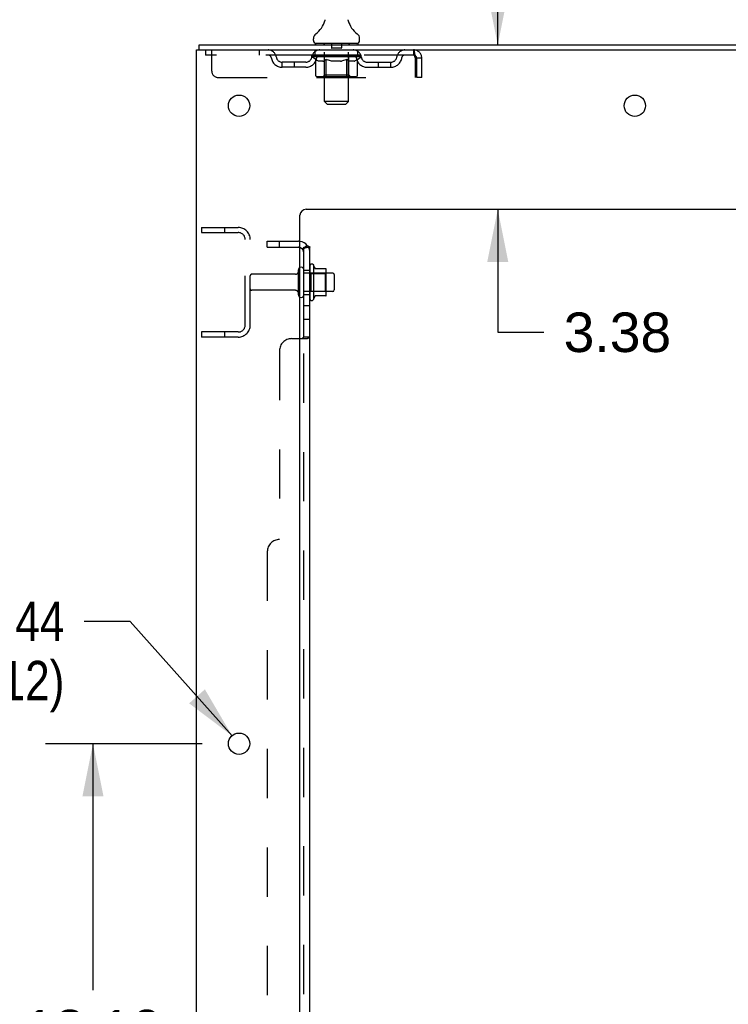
# Model space of a CAD drawing. Header units: inches. Extents: x 0 to 184, y 0 to 119.
# Tile 4 of 114: x 15 to 29, y 59 to 79. Entities that reach past the tile are written whole.
import ezdxf

# ---------------------------------------------------------------- set-up
doc = ezdxf.new("R2010")
doc.units = ezdxf.units.IN
doc.header["$LTSCALE"] = 10.121375
doc.header["$MEASUREMENT"] = 0
doc.linetypes.add('HIDDEN', pattern=[0.2, 0.1, -0.1])
doc.layers.get('0').update_dxf_attribs({"linetype": 'CONTINUOUS'})
for name, color, linetype in [('DEFAULT_2', 8, 'HIDDEN'), ('DIMENSIONS', 7, 'CONTINUOUS'), ('SUBPANEL', 7, 'CONTINUOUS')]:
    doc.layers.add(name, color=color, linetype=linetype)
doc.styles.get("Standard").update_dxf_attribs({"font": 'arial.ttf'})
doc.styles.add('TEXTSTYLE_1', font='gdt', dxfattribs={"width": 0.8})
doc.dimstyles.new('DIMSTYLE_1', dxfattribs={"dimtxt": 0.811875, "dimasz": 1.0825, "dimexe": 0.09, "dimexo": 0.07, "dimgap": 0.0375, "dimtad": 0, "dimtih": 1, "dimtoh": 1, "dimzin": 4, "dimdsep": 46, "dimtxsty": 'Standard', "dimblk": '_FILLED', "dimblk1": '_FILLED', "dimblk2": '_FILLED', "dimcen": 0.09, "dimadec": 3, "dimazin": 1, "dimtfac": 1, "dimtdec": 3, "dimtofl": 0, "dimtmove": 0, "dimatfit": 3, "dimldrblk": '_FILLED', "dimfxl": 0, "dimtolj": 1, "dimtzin": 4, "dimarcsym": 0})
doc.dimstyles.new('DIMSTYLE_2', dxfattribs={"dimtxt": 0.811875, "dimasz": 1.0825, "dimexe": 0.09, "dimexo": 0.07, "dimgap": 0.09, "dimtad": 0, "dimtih": 1, "dimtoh": 1, "dimzin": 4, "dimdsep": 46, "dimtxsty": 'Standard', "dimblk": '_FILLED', "dimblk1": '_FILLED', "dimblk2": '_FILLED', "dimcen": 0.09, "dimadec": 3, "dimazin": 1, "dimtfac": 1, "dimtdec": 3, "dimtofl": 0, "dimtmove": 0, "dimatfit": 1, "dimldrblk": '_FILLED', "dimfxl": 0, "dimtolj": 1, "dimtzin": 4, "dimarcsym": 0})

# ---------------------------------------------------------------- blocks, each defined once
blk = doc.blocks.new('_FILLED')
at = {"color": 0, "linetype": 'ByBlock'}
blk.add_solid([(0, 0), (-1, 0.2), (-1, -0.2)], dxfattribs=at)
blk = doc.blocks.new('*D16')
at = {"layer": 'DIMENSIONS', "color": 2, "linetype": 'Continuous'}
for p, q in [((18.426, 64.296), (15.21, 64.296)), ((16.184, 64.296), (16.184, 59.236)), ((16.184, 51.196), (16.184, 56.394)), ((18.426, 51.196), (15.21, 51.196))]:
    blk.add_line(p, q, dxfattribs=at)
at = {"layer": 'DIMENSIONS', "color": 2, "linetype": 'Continuous', "xscale": 1.0825, "yscale": 1.0825, "zscale": 1.0825}
for p, rotation in [((16.184, 64.296), 90), ((16.184, 51.196), 270)]:
    blk.add_blockref('_FILLED', p, dxfattribs=dict(at, rotation=rotation))
at = {"layer": 'DIMENSIONS', "color": 2, "linetype": 'Continuous', "insert": (16.184, 58.83), "char_height": 0.8119, "width": 2.83704, "attachment_point": 2, "line_spacing_factor": 0.9}
blk.add_mtext('13.10\\Ptyp.', dxfattribs=at)
blk = doc.blocks.new('*D17')
at = {"layer": 'DIMENSIONS', "color": 2, "linetype": 'Continuous'}
for p, q in [((16.95, 66.808), (16.003, 66.808)), ((19.039, 64.459), (16.95, 66.808))]:
    blk.add_line(p, q, dxfattribs=at)
at = {"layer": 'DIMENSIONS', "color": 2, "linetype": 'Continuous', "xscale": 1.0825, "yscale": 1.0825, "zscale": 1.0825, "rotation": 311.6388575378}
blk.add_blockref('_FILLED', (19.039, 64.459), dxfattribs=at)
at = {"layer": 'DIMENSIONS', "color": 2, "linetype": 'Continuous', "insert": (15.597, 67.214), "char_height": 0.81188, "width": 2.65796, "attachment_point": 3, "line_spacing_factor": 0.9, "style": 'TEXTSTYLE_1'}
blk.add_mtext('{\\fgdt;n}\\fArial;.44\\P(x12)', dxfattribs=at)
blk = doc.blocks.new('*D18')
at = {"layer": 'DIMENSIONS', "color": 2, "linetype": 'Continuous'}
for p, q in [((24.495, 78.646), (24.495, 80.811)), ((24.495, 75.271), (24.495, 72.744)), ((24.495, 72.744), (25.442, 72.744))]:
    blk.add_line(p, q, dxfattribs=at)
at = {"layer": 'DIMENSIONS', "color": 2, "linetype": 'Continuous', "xscale": 1.0825, "yscale": 1.0825, "zscale": 1.0825}
for p, rotation in [((24.495, 78.646), 270), ((24.495, 75.271), 90)]:
    blk.add_blockref('_FILLED', p, dxfattribs=dict(at, rotation=rotation))
at = {"layer": 'DIMENSIONS', "color": 2, "linetype": 'Continuous', "insert": (25.848, 73.15), "char_height": 0.8119, "width": 2.20625, "attachment_point": 1, "line_spacing_factor": 0.9}
blk.add_mtext('3.38', dxfattribs=at)

msp = doc.modelspace()

# ---------------------------------------------------------------- linework, layer by layer
at = {"color": 7, "linetype": 'Continuous'}
for p, q in [((20.937, 79.124), (20.937, 79.123)), ((20.942, 79.144), (20.941, 79.143)), ((20.941, 79.143), (20.941, 79.142)), ((20.941, 79.142), (20.941, 79.141)), ((20.941, 79.141), (20.941, 79.14)), ((20.941, 79.139), (20.941, 79.138)), ((20.942, 79.149), (20.942, 79.147)), ((20.942, 79.147), (20.942, 79.146)), ((20.942, 79.146), (20.942, 79.145)), ((20.942, 79.145), (20.942, 79.144)), ((21.426, 79.162), (21.426, 79.163)), ((21.428, 79.139), (21.427, 79.14)), ((21.428, 79.137), (21.428, 79.137)), ((21.431, 79.123), (21.431, 79.124)), ((21.431, 79.124), (21.431, 79.124)), ((20.709, 78.736), (20.709, 78.773)), ((20.747, 78.676), (20.747, 78.646)), ((21.622, 78.676), (20.747, 78.676)), ((21.622, 78.676), (21.622, 78.646)), ((21.659, 78.736), (21.659, 78.773)), ((18.361, 78.542), (18.361, 78.646)), ((20.708, 74.126), (20.708, 73.415)), ((20.964, 74.048), (20.736, 74.048)), ((20.974, 73.515), (20.974, 74.026)), ((21.108, 73.958), (20.974, 73.958)), ((21.138, 73.928), (21.138, 73.613)), ((20.964, 73.493), (20.736, 73.493)), ((21.108, 73.583), (20.974, 73.583))]:
    msp.add_line(p, q, dxfattribs=at)
at = {"color": 3, "linetype": 'Continuous'}
for p, q in [((18.309, 10.75), (18.309, 78.542)), ((18.309, 78.542), (36.115, 78.542)), ((18.361, 78.646), (36.12, 78.646)), ((20.559, 75.271), (32.434, 75.271)), ((20.434, 12.771), (20.434, 75.146))]:
    msp.add_line(p, q, dxfattribs=at)
at = {"color": 7, "linetype": 'Continuous'}
for points in [[(20.941, 79.138), (20.94, 79.137), (20.94, 79.137)], [(20.941, 79.14), (20.941, 79.14), (20.941, 79.139)], [(20.943, 79.158), (20.943, 79.157), (20.943, 79.157), (20.943, 79.156), (20.943, 79.155), (20.943, 79.155), (20.943, 79.154), (20.943, 79.154), (20.942, 79.153), (20.942, 79.152), (20.942, 79.152), (20.942, 79.151), (20.942, 79.151), (20.942, 79.15), (20.942, 79.15), (20.942, 79.149), (20.942, 79.149)], [(20.943, 79.163), (20.943, 79.163), (20.943, 79.162), (20.943, 79.161), (20.943, 79.161), (20.943, 79.16), (20.943, 79.159), (20.943, 79.159), (20.943, 79.158)], [(21.427, 79.14), (21.427, 79.141), (21.427, 79.141), (21.427, 79.142), (21.427, 79.142), (21.427, 79.143), (21.427, 79.143), (21.427, 79.144), (21.427, 79.145), (21.427, 79.145), (21.427, 79.146), (21.426, 79.146), (21.426, 79.147), (21.426, 79.147), (21.426, 79.148), (21.426, 79.149), (21.426, 79.149), (21.426, 79.15), (21.426, 79.151), (21.426, 79.151), (21.426, 79.152), (21.426, 79.152), (21.426, 79.153), (21.426, 79.154), (21.426, 79.154), (21.426, 79.155), (21.426, 79.156), (21.426, 79.157), (21.426, 79.157), (21.426, 79.158), (21.426, 79.159), (21.426, 79.159), (21.426, 79.16), (21.426, 79.161), (21.426, 79.162), (21.426, 79.162)], [(21.428, 79.137), (21.428, 79.138), (21.428, 79.139)]]:
    msp.add_lwpolyline(points, dxfattribs=at)
at = {"color": 3, "linetype": 'Continuous'}
for centre in [(19.184, 77.396), (27.309, 77.396), (19.184, 64.296)]:
    msp.add_circle(centre, 0.219, dxfattribs=at)
at = {"color": 7, "linetype": 'Continuous'}
for centre, radius, start, end in [((20.46, 79.274), 0.5, 306.7414, 344.6791), ((21.908, 79.274), 0.5, 195.3209, 233.2586), ((20.834, 78.773), 0.125, 126.7414, 180), ((21.534, 78.773), 0.125, 0, 53.2586), ((20.769, 78.736), 0.06, 180, 270), ((21.599, 78.736), 0.06, 270, 360), ((20.458, 74.028), 0.055, 360, 115.9094), ((20.677, 74.105), 0.0384, 34.4497, 180), ((20.108, 73.771), 0.698, 23.9679, 30.6631), ((20.755, 74.058), 0.01, 203.9679, 270), ((20.964, 74.038), 0.01, 5.1938, 90), ((20.833, 74.026), 0.141, 0, 5.2081), ((21.108, 73.928), 0.03, 360, 90), ((21.108, 73.613), 0.03, 270, 0), ((20.458, 73.513), 0.055, 244.0906, 0), ((20.677, 73.436), 0.0384, 180, 325.5503), ((20.108, 73.771), 0.698, 329.3369, 336.0321), ((20.755, 73.483), 0.01, 90, 156.0321), ((20.964, 73.503), 0.01, 270, 354.8062), ((20.833, 73.515), 0.141, 354.7919, 360)]:
    msp.add_arc(centre, radius, start, end, dxfattribs=at)
at = {"color": 3, "linetype": 'Continuous'}
msp.add_arc((20.559, 75.146), 0.125, 90, 180, dxfattribs=at)
at = {"layer": 'DEFAULT_2', "color": 8, "linetype": 'HIDDEN'}
for p, q in [((20.937, 79.123), (20.937, 79.123)), ((20.937, 79.123), (20.937, 79.123)), ((20.937, 79.123), (20.937, 79.123)), ((20.942, 79.144), (20.941, 79.143)), ((20.941, 79.143), (20.941, 79.142)), ((20.941, 79.142), (20.941, 79.141)), ((20.941, 79.141), (20.941, 79.14)), ((20.941, 79.14), (20.941, 79.14)), ((20.941, 79.139), (20.941, 79.139)), ((20.942, 79.153), (20.942, 79.153)), ((20.942, 79.149), (20.942, 79.149)), ((20.942, 79.148), (20.942, 79.147)), ((20.942, 79.147), (20.942, 79.146)), ((20.942, 79.146), (20.942, 79.145)), ((20.942, 79.145), (20.942, 79.144)), ((20.943, 79.163), (20.943, 79.162)), ((20.943, 79.159), (20.943, 79.159)), ((20.943, 79.158), (20.943, 79.158)), ((20.943, 79.157), (20.943, 79.157)), ((20.943, 79.157), (20.943, 79.157)), ((20.943, 79.156), (20.943, 79.156)), ((20.943, 79.155), (20.943, 79.155)), ((20.943, 79.155), (20.943, 79.155)), ((20.943, 79.154), (20.943, 79.154)), ((20.943, 79.154), (20.943, 79.154)), ((21.426, 79.163), (21.426, 79.163)), ((21.426, 79.162), (21.426, 79.162)), ((21.426, 79.159), (21.426, 79.159)), ((21.426, 79.157), (21.426, 79.157)), ((21.426, 79.157), (21.426, 79.157)), ((21.426, 79.154), (21.426, 79.155)), ((21.426, 79.147), (21.426, 79.147)), ((21.427, 79.14), (21.427, 79.141)), ((21.427, 79.139), (21.427, 79.14)), ((20.927, 78.676), (20.927, 78.646)), ((21.079, 78.666), (21.079, 78.586)), ((21.289, 78.666), (21.289, 78.586)), ((21.442, 78.676), (21.442, 78.646)), ((18.497, 78.542), (18.497, 78.438)), ((18.622, 78.104), (18.622, 78.542)), ((19.597, 78.542), (19.597, 78.438)), ((20.747, 78.438), (20.747, 78.542)), ((20.935, 77.486), (20.935, 78.646)), ((21.279, 78.576), (21.089, 78.576)), ((21.433, 77.486), (21.433, 78.646)), ((21.622, 78.438), (21.622, 78.542)), ((22.767, 78.542), (22.767, 78.438)), ((22.767, 78.438), (18.497, 78.438)), ((20.07, 78.187), (20.07, 78.291)), ((20.553, 78.291), (20.07, 78.291)), ((20.32, 78.187), (20.32, 78.291)), ((20.678, 78.4), (20.678, 78.438)), ((20.757, 78.345), (20.678, 78.4)), ((21.69, 78.4), (20.678, 78.4)), ((20.686, 78.432), (20.686, 78.438)), ((20.693, 78.43), (20.693, 78.432)), ((20.693, 78.43), (21.676, 78.43)), ((20.7, 78.43), (20.7, 78.432)), ((20.7, 78.43), (20.7, 78.432)), ((20.708, 78.432), (20.708, 78.438)), ((20.721, 78.43), (20.721, 78.432)), ((20.723, 78.43), (20.723, 78.432)), ((20.746, 78.432), (20.746, 78.438)), ((20.757, 78.43), (20.757, 78.432)), ((20.757, 78.021), (20.757, 78.345)), ((20.757, 78.345), (20.769, 78.337)), ((20.759, 78.43), (20.759, 78.432)), ((20.923, 78.432), (20.762, 78.432)), ((20.78, 78.33), (20.768, 78.337)), ((20.79, 78.324), (20.779, 78.331)), ((20.801, 78.319), (20.79, 78.325)), ((20.796, 78.432), (20.796, 78.438)), ((20.797, 78.43), (20.797, 78.432)), ((20.798, 78.43), (20.798, 78.432)), ((20.8, 78.43), (20.8, 78.432)), ((20.812, 78.315), (20.801, 78.319)), ((20.806, 78.43), (20.806, 78.432)), ((20.806, 78.43), (20.806, 78.432)), ((20.809, 78.43), (20.809, 78.432)), ((20.812, 78.43), (20.812, 78.433)), ((20.823, 78.311), (20.812, 78.315)), ((20.815, 78.43), (20.815, 78.432)), ((20.906, 78.311), (20.823, 78.311)), ((20.826, 78.43), (20.826, 78.432)), ((20.841, 78.43), (20.841, 78.434)), ((20.841, 78.43), (20.841, 78.432)), ((20.858, 78.43), (20.858, 78.432)), ((20.858, 78.43), (20.858, 78.432)), ((20.859, 78.432), (20.859, 78.438)), ((20.867, 78.43), (20.867, 78.432)), ((20.87, 78.43), (20.87, 78.432)), ((20.877, 78.43), (20.877, 78.432)), ((20.886, 78.43), (20.886, 78.435)), ((20.899, 78.43), (20.899, 78.432)), ((20.901, 78.43), (20.901, 78.432)), ((20.906, 78.311), (20.916, 78.315)), ((20.927, 78.319), (20.916, 78.315)), ((20.923, 78.43), (20.923, 78.432)), ((20.976, 78.432), (20.927, 78.432)), ((20.938, 78.325), (20.927, 78.319)), ((20.931, 78.432), (20.931, 78.438)), ((20.934, 78.023), (20.934, 78.398)), ((20.936, 78.43), (20.936, 78.432)), ((20.949, 78.331), (20.938, 78.325)), ((20.94, 78.43), (20.94, 78.432)), ((20.945, 78.43), (20.945, 78.436)), ((20.948, 78.43), (20.948, 78.432)), ((20.96, 78.337), (20.949, 78.331)), ((20.957, 78.43), (20.957, 78.432)), ((20.971, 78.345), (20.96, 78.337)), ((20.971, 78.021), (20.971, 78.345)), ((20.971, 78.345), (20.994, 78.337)), ((20.976, 78.43), (20.976, 78.432)), ((21.036, 78.432), (20.989, 78.432)), ((21.017, 78.33), (20.994, 78.337)), ((21.005, 78.43), (21.005, 78.432)), ((21.011, 78.432), (21.011, 78.438)), ((21.014, 78.43), (21.014, 78.432)), ((21.016, 78.43), (21.016, 78.437)), ((21.039, 78.324), (21.017, 78.331)), ((21.018, 78.43), (21.018, 78.432)), ((21.024, 78.43), (21.024, 78.432)), ((21.036, 78.43), (21.036, 78.432)), ((21.061, 78.319), (21.039, 78.324)), ((21.101, 78.432), (21.057, 78.432)), ((21.083, 78.315), (21.061, 78.319)), ((21.068, 78.43), (21.068, 78.432)), ((21.105, 78.311), (21.083, 78.315)), ((21.093, 78.432), (21.184, 78.438)), ((21.096, 78.432), (21.096, 78.438)), ((21.097, 78.438), (21.096, 78.438)), ((21.097, 78.432), (21.097, 78.438)), ((21.097, 78.43), (21.097, 78.432)), ((21.1, 78.43), (21.1, 78.433)), ((21.101, 78.43), (21.101, 78.432)), ((21.101, 78.43), (21.101, 78.432)), ((21.263, 78.311), (21.105, 78.311)), ((21.167, 78.432), (21.129, 78.432)), ((21.133, 78.43), (21.133, 78.432)), ((21.168, 78.43), (21.168, 78.432)), ((21.182, 78.432), (21.182, 78.432)), ((21.182, 78.43), (21.182, 78.432)), ((21.182, 78.43), (21.182, 78.432)), ((21.184, 78.432), (21.184, 78.438)), ((21.184, 78.438), (21.276, 78.432)), ((21.186, 78.43), (21.186, 78.432)), ((21.186, 78.43), (21.186, 78.432)), ((21.186, 78.432), (21.186, 78.432)), ((21.201, 78.43), (21.201, 78.432)), ((21.201, 78.432), (21.239, 78.432)), ((21.235, 78.43), (21.235, 78.432)), ((21.263, 78.311), (21.286, 78.315)), ((21.267, 78.43), (21.267, 78.432)), ((21.268, 78.43), (21.268, 78.432)), ((21.268, 78.432), (21.311, 78.432)), ((21.269, 78.43), (21.269, 78.433)), ((21.272, 78.432), (21.272, 78.438)), ((21.272, 78.432), (21.272, 78.438)), ((21.272, 78.438), (21.272, 78.438)), ((21.272, 78.43), (21.272, 78.432)), ((21.308, 78.319), (21.285, 78.315)), ((21.301, 78.43), (21.301, 78.432)), ((21.33, 78.325), (21.308, 78.319)), ((21.353, 78.331), (21.33, 78.325)), ((21.332, 78.43), (21.332, 78.432)), ((21.332, 78.432), (21.379, 78.432)), ((21.344, 78.43), (21.344, 78.432)), ((21.35, 78.43), (21.35, 78.432)), ((21.352, 78.43), (21.352, 78.437)), ((21.376, 78.338), (21.353, 78.331)), ((21.354, 78.43), (21.354, 78.432)), ((21.357, 78.432), (21.357, 78.438)), ((21.363, 78.43), (21.363, 78.432)), ((21.399, 78.346), (21.376, 78.338)), ((21.392, 78.43), (21.392, 78.432)), ((21.392, 78.432), (21.441, 78.432)), ((21.399, 78.021), (21.399, 78.346)), ((21.399, 78.346), (21.411, 78.338)), ((21.411, 78.43), (21.411, 78.432)), ((21.423, 78.331), (21.411, 78.338)), ((21.42, 78.43), (21.42, 78.432)), ((21.434, 78.324), (21.422, 78.331)), ((21.423, 78.43), (21.423, 78.436)), ((21.428, 78.43), (21.428, 78.432)), ((21.432, 78.43), (21.432, 78.432)), ((21.434, 78.023), (21.434, 78.398)), ((21.446, 78.319), (21.434, 78.325)), ((21.437, 78.432), (21.437, 78.438)), ((21.445, 78.43), (21.445, 78.432)), ((21.445, 78.432), (21.69, 78.432)), ((21.457, 78.315), (21.445, 78.319)), ((21.468, 78.311), (21.457, 78.315)), ((21.467, 78.43), (21.467, 78.432)), ((21.543, 78.311), (21.468, 78.311)), ((21.47, 78.43), (21.47, 78.432)), ((21.482, 78.43), (21.482, 78.435)), ((21.491, 78.43), (21.491, 78.432)), ((21.498, 78.43), (21.498, 78.432)), ((21.502, 78.43), (21.502, 78.432)), ((21.51, 78.432), (21.51, 78.438)), ((21.511, 78.43), (21.511, 78.432)), ((21.511, 78.43), (21.511, 78.432)), ((21.527, 78.43), (21.527, 78.434)), ((21.527, 78.43), (21.527, 78.432)), ((21.542, 78.43), (21.542, 78.432)), ((21.543, 78.311), (21.555, 78.315)), ((21.553, 78.43), (21.553, 78.432)), ((21.566, 78.319), (21.555, 78.315)), ((21.557, 78.43), (21.557, 78.433)), ((21.559, 78.43), (21.559, 78.432)), ((21.562, 78.43), (21.562, 78.432)), ((21.562, 78.43), (21.562, 78.432)), ((21.578, 78.325), (21.566, 78.319)), ((21.568, 78.43), (21.568, 78.432)), ((21.57, 78.43), (21.57, 78.432)), ((21.571, 78.43), (21.571, 78.432)), ((21.572, 78.432), (21.572, 78.438)), ((21.589, 78.331), (21.578, 78.325)), ((21.601, 78.338), (21.589, 78.331)), ((21.593, 78.435), (21.689, 78.436)), ((21.593, 78.432), (21.593, 78.435)), ((21.613, 78.346), (21.601, 78.338)), ((21.609, 78.43), (21.609, 78.432)), ((21.611, 78.43), (21.611, 78.432)), ((21.613, 78.346), (21.69, 78.4)), ((21.613, 78.021), (21.613, 78.346)), ((21.623, 78.432), (21.623, 78.438)), ((21.645, 78.43), (21.645, 78.432)), ((21.647, 78.43), (21.647, 78.432)), ((21.66, 78.432), (21.66, 78.438)), ((21.668, 78.43), (21.668, 78.432)), ((21.669, 78.43), (21.669, 78.432)), ((21.676, 78.43), (21.676, 78.432)), ((21.683, 78.432), (21.683, 78.438)), ((21.689, 78.432), (21.689, 78.436)), ((21.69, 78.4), (21.69, 78.432)), ((21.816, 78.291), (22.299, 78.291)), ((22.049, 78.187), (22.049, 78.291)), ((22.299, 78.187), (22.299, 78.291)), ((22.77, 78.437), (22.767, 78.438)), ((22.8, 78.375), (22.8, 77.979)), ((22.83, 77.979), (22.83, 78.375)), ((22.934, 78.375), (22.83, 78.375)), ((22.934, 77.979), (22.934, 78.375)), ((20.553, 78.187), (20.07, 78.187)), ((21.816, 78.187), (22.299, 78.187)), ((18.747, 77.979), (22.8, 77.979)), ((21.579, 77.991), (20.792, 77.991)), ((20.934, 78.023), (20.902, 77.991)), ((21.434, 78.023), (20.934, 78.023)), ((20.98, 77.995), (20.978, 77.997)), ((20.984, 77.992), (20.982, 77.993)), ((20.986, 77.992), (20.984, 77.992)), ((20.988, 77.991), (20.986, 77.992)), ((21.434, 78.023), (21.466, 77.991)), ((22.934, 77.979), (22.83, 77.979)), ((20.995, 77.426), (20.935, 77.486)), ((21.433, 77.486), (20.935, 77.486)), ((21.373, 77.426), (21.433, 77.486)), ((20.995, 77.426), (21.373, 77.426)), ((18.413, 74.896), (18.413, 74.792)), ((18.413, 74.896), (19.167, 74.896)), ((18.883, 74.896), (18.883, 74.792)), ((18.413, 74.792), (19.167, 74.792)), ((19.309, 72.892), (19.309, 74.649)), ((19.413, 72.892), (19.413, 74.649)), ((20.403, 73.513), (20.403, 74.028)), ((20.513, 73.513), (20.513, 74.028)), ((20.638, 74.105), (20.638, 73.436)), ((20.341, 73.936), (19.443, 73.936)), ((20.974, 73.958), (20.513, 73.958)), ((20.658, 73.954), (20.638, 73.974)), ((20.658, 73.954), (20.658, 73.587)), ((20.658, 73.954), (20.954, 73.954)), ((20.954, 73.954), (20.974, 73.974)), ((20.954, 73.954), (20.954, 73.587)), ((20.341, 73.606), (19.443, 73.606)), ((20.974, 73.583), (20.513, 73.583)), ((20.658, 73.587), (20.638, 73.567)), ((20.658, 73.587), (20.954, 73.587)), ((20.954, 73.587), (20.974, 73.567)), ((18.413, 72.75), (18.413, 72.646)), ((19.167, 72.75), (18.413, 72.75)), ((19.167, 72.646), (18.413, 72.646)), ((18.883, 72.75), (18.883, 72.646))]:
    msp.add_line(p, q, dxfattribs=at)
for points in [[(21.428, 79.138), (21.428, 79.138), (21.428, 79.139)], [(22.767, 78.542), (22.77, 78.541), (22.772, 78.537), (22.774, 78.532), (22.777, 78.525), (22.779, 78.516), (22.781, 78.505), (22.784, 78.493), (22.786, 78.479), (22.788, 78.463), (22.791, 78.447), (22.793, 78.43), (22.795, 78.412), (22.798, 78.393), (22.8, 78.375)], [(22.77, 78.437), (22.772, 78.436), (22.774, 78.434), (22.777, 78.431), (22.779, 78.428), (22.781, 78.424), (22.784, 78.419), (22.786, 78.414), (22.788, 78.408), (22.791, 78.402), (22.793, 78.395), (22.795, 78.389), (22.798, 78.382), (22.8, 78.375)], [(20.792, 77.991), (20.787, 77.992), (20.783, 77.992), (20.779, 77.993), (20.775, 77.995), (20.772, 77.997), (20.768, 77.999), (20.765, 78.002), (20.763, 78.005), (20.76, 78.009), (20.759, 78.013), (20.758, 78.017), (20.757, 78.021)], [(20.972, 78.013), (20.971, 78.017), (20.971, 78.021)], [(20.973, 78.009), (20.972, 78.013), (20.971, 78.017), (20.971, 78.021)], [(20.982, 77.993), (20.98, 77.995), (20.978, 77.997), (20.977, 77.999), (20.975, 78.002), (20.974, 78.005), (20.973, 78.009)], [(20.977, 77.999), (20.975, 78.002), (20.974, 78.005)], [(21.382, 77.991), (21.384, 77.992), (21.386, 77.992), (21.388, 77.993), (21.39, 77.995), (21.392, 77.997), (21.394, 77.999), (21.395, 78.002), (21.396, 78.005), (21.398, 78.009), (21.398, 78.013), (21.399, 78.017), (21.399, 78.021)], [(21.579, 77.991), (21.583, 77.992), (21.587, 77.992), (21.591, 77.993), (21.595, 77.995), (21.599, 77.997), (21.602, 77.999), (21.605, 78.002), (21.608, 78.005), (21.61, 78.009), (21.612, 78.013), (21.613, 78.017), (21.613, 78.021)]]:
    msp.add_lwpolyline(points, dxfattribs=at)
for centre, radius, start, end in [((20.905, 78.646), 0.03, 0, 90), ((21.069, 78.666), 0.01, 0, 90), ((21.299, 78.666), 0.01, 90, 180), ((21.463, 78.646), 0.03, 90, 180), ((19.78, 78.375), 0.167, 8.0716, 90), ((20.842, 78.375), 0.167, 90, 171.9284), ((21.089, 78.586), 0.01, 180, 270), ((21.279, 78.586), 0.01, 270, 360), ((21.527, 78.375), 0.167, 8.0716, 90), ((22.588, 78.375), 0.167, 90, 171.9284), ((22.767, 78.375), 0.167, 0, 90), ((19.781, 78.375), 0.0625, 7.9863, 90), ((20.07, 78.416), 0.229, 187.9863, 270), ((20.07, 78.416), 0.125, 188.0716, 270), ((20.553, 78.416), 0.125, 270, 351.9284), ((20.553, 78.416), 0.229, 270, 352.0137), ((20.841, 78.375), 0.0625, 90, 172.0137), ((20.902, 78.398), 0.0318, 0, 90), ((21.466, 78.398), 0.0318, 90, 180), ((21.527, 78.375), 0.0625, 7.9863, 90), ((21.816, 78.416), 0.229, 187.9863, 270), ((21.816, 78.416), 0.125, 188.0716, 270), ((22.299, 78.416), 0.125, 270, 351.9284), ((22.299, 78.416), 0.229, 270, 352.0137), ((22.587, 78.375), 0.0625, 90, 172.0137), ((22.767, 78.375), 0.063, 0, 90), ((18.747, 78.104), 0.125, 180, 270), ((19.167, 74.649), 0.246, 0, 90), ((19.167, 74.649), 0.142, 0, 90), ((20.458, 74.028), 0.055, 115.9094, 180), ((19.443, 73.906), 0.03, 90, 180), ((20.341, 73.998), 0.0625, 270, 360), ((19.443, 73.636), 0.03, 180, 270), ((20.341, 73.543), 0.0625, 0, 90), ((20.458, 73.513), 0.055, 180, 244.0906), ((19.167, 72.892), 0.246, 270, 360), ((19.167, 72.892), 0.142, 270, 360)]:
    msp.add_arc(centre, radius, start, end, dxfattribs=at)
for centre, major_axis, ratio, start_param, end_param in [((21.184, 78.438), (0.506, 0.005), 0.05963, 2.96643, 3.140963), ((20.662, 78.428), (0.158, 0), 0.060556, 0.430652, 1.470503), ((21.184, 78.438), (0.506, 0), 0.060556, -3.141593, -2.96706), ((20.662, 78.423), (0.158, 0.002), 0.05963, 1.376596, 1.469874), ((21.184, 78.438), (0.506, 0.011), 0.05688, 2.791345, 2.965878), ((20.643, 78.428), (0.158, 0.002), 0.05963, 0.25549, 1.295341), ((20.697, 78.428), (0.158, -0.002), 0.05963, 0.605815, 1.645666), ((21.184, 78.438), (0.506, -0.005), 0.05963, -2.96643, -2.791898), ((20.697, 78.423), (0.158, 0), 0.060556, 1.551758, 1.645036), ((20.643, 78.423), (0.158, 0.003), 0.05688, 1.20151, 1.294789), ((20.698, 78.425), (0.131, 0.001), 0.05963, 1.065228, 1.614276), ((20.683, 78.425), (0.131, 0.003), 0.05688, 0.890143, 1.43919), ((20.729, 78.425), (0.131, 0), 0.060556, 1.240391, 1.789438), ((21.184, 78.438), (0.506, 0.015), 0.052395, 2.616403, 2.790936), ((20.64, 78.428), (0.158, 0.003), 0.05688, 0.080405, 1.120256), ((20.747, 78.428), (0.158, -0.003), 0.05688, 0.7809, 1.820751), ((21.184, 78.438), (0.506, -0.011), 0.05688, -2.791345, -2.616812), ((20.747, 78.423), (0.158, -0.002), 0.05963, 1.72692, 1.820198), ((20.64, 78.423), (0.158, 0.005), 0.052395, 1.026568, 1.119847), ((20.682, 78.425), (0.131, 0.004), 0.052395, 0.715201, 1.264248), ((20.773, 78.425), (0.131, -0.001), 0.05963, 1.415553, 1.9646), ((21.184, 78.438), (0.506, 0.02), 0.046319, 2.441654, 2.616187), ((20.811, 78.428), (0.158, -0.005), 0.052395, 0.955842, 1.995693), ((21.184, 78.438), (0.506, -0.015), 0.052395, -2.616403, -2.44187), ((20.653, 78.428), (0.158, 0.005), 0.052395, -0.094537, 0.945314), ((20.811, 78.423), (0.158, -0.003), 0.05688, 1.902006, 1.995284), ((20.653, 78.423), (0.158, 0.006), 0.046319, 0.851819, 0.945098), ((20.697, 78.425), (0.131, 0.005), 0.046319, 0.540452, 1.089499), ((20.83, 78.425), (0.131, -0.003), 0.05688, 1.590638, 2.139686), ((21.184, 78.438), (0.506, 0.024), 0.038841, 2.267123, 2.441656), ((20.886, 78.428), (0.158, -0.006), 0.046319, 1.130591, 2.170442), ((20.683, 78.428), (0.158, 0.006), 0.046319, -0.269286, 0.770565), ((21.184, 78.438), (0.506, -0.02), 0.046319, -2.441654, -2.267121), ((20.886, 78.423), (0.158, -0.005), 0.052395, 2.076947, 2.170226), ((20.683, 78.423), (0.158, 0.007), 0.038841, 0.677289, 0.770567), ((20.726, 78.425), (0.131, 0.006), 0.038841, 0.365921, 0.914969), ((20.898, 78.425), (0.131, -0.004), 0.052395, 1.76558, 2.314627), ((21.184, 78.438), (0.506, 0.027), 0.030195, 2.09281, 2.267343), ((20.969, 78.428), (0.158, -0.007), 0.038841, 1.305122, 2.344973), ((20.728, 78.428), (0.158, 0.007), 0.038841, -0.443817, 0.596034), ((21.184, 78.438), (0.506, -0.024), 0.038841, -2.267123, -2.092591), ((20.969, 78.423), (0.158, -0.006), 0.046319, 2.251696, 2.344975), ((20.728, 78.423), (0.158, 0.008), 0.030195, 0.502975, 0.596254), ((20.77, 78.425), (0.131, 0.007), 0.030195, 0.191608, 0.740655), ((20.974, 78.425), (0.131, -0.005), 0.046319, 1.940329, 2.489376), ((20.787, 78.428), (0.158, 0.008), 0.030195, -0.61813, 0.421721), ((21.184, 78.438), (0.506, 0.029), 0.020645, 1.918687, 2.09322), ((21.06, 78.428), (0.158, -0.008), 0.030195, 1.479435, 2.519286), ((21.184, 78.438), (0.506, -0.027), 0.030195, -2.09281, -1.918277), ((21.06, 78.423), (0.158, -0.007), 0.038841, 2.426227, 2.519505), ((20.787, 78.423), (0.158, 0.009), 0.020645, 0.328852, 0.422131), ((20.826, 78.425), (0.131, 0.007), 0.020645, 0.017485, 0.566532), ((21.057, 78.425), (0.131, -0.006), 0.038841, 2.11486, 2.663907), ((20.858, 78.428), (0.158, 0.009), 0.020645, -0.792253, 0.247598), ((21.184, 78.438), (0.506, 0.03), 0.010478, 1.744704, 1.919237), ((21.154, 78.428), (0.158, -0.009), 0.020645, 1.653558, 2.693409), ((21.184, 78.438), (0.506, -0.029), 0.020645, -1.918687, -1.744154), ((21.154, 78.423), (0.158, -0.008), 0.030195, 2.60054, 2.693819), ((20.858, 78.423), (0.158, 0.009), 0.010478, 0.154869, 0.248148), ((20.893, 78.425), (0.131, 0.008), 0.010478, 6.126688, 6.675735), ((21.143, 78.425), (0.131, -0.007), 0.030195, 2.289173, 2.83822), ((20.938, 78.428), (0.158, 0.009), 0.010478, -0.966236, -0.000846), ((21.249, 78.428), (0.158, -0.009), 0.010478, 1.827541, 2.867392), ((21.184, 78.438), (0.506, -0.03), 0.010478, -1.744704, -1.570171), ((21.249, 78.423), (0.158, -0.009), 0.020645, 2.774664, 2.867942), ((21.231, 78.425), (0.131, -0.007), 0.020645, 2.463296, 3.012344), ((21.12, 78.428), (0.158, 0.009), 0.010478, 0.274201, 1.314052), ((21.051, 78.425), (0.131, 0.008), 0.010478, -0.000483, 0.504314), ((21.027, 78.423), (0.158, 0.009), 0.010478, 0.099668, 0.192946), ((21.184, 78.438), (0.506, 0.03), 0.010478, -1.571421, -1.396888), ((21.342, 78.423), (0.158, -0.009), 0.010478, 2.948646, 3.041925), ((21.318, 78.425), (0.131, -0.008), 0.010478, 2.637279, 3.142076), ((21.215, 78.428), (0.158, 0.009), 0.020645, 0.448184, 1.488034), ((21.137, 78.425), (0.131, 0.007), 0.020645, 0.129249, 0.678296), ((21.12, 78.423), (0.158, 0.009), 0.020645, 0.273651, 0.366929), ((21.43, 78.428), (0.158, -0.009), 0.010478, -3.140747, -2.175357), ((21.184, 78.438), (0.506, 0.029), 0.020645, -1.397439, -1.222906), ((21.184, 78.438), (0.506, -0.03), 0.010478, 1.222355, 1.396888), ((21.309, 78.428), (0.158, 0.008), 0.030195, 0.622307, 1.662158), ((21.225, 78.425), (0.131, 0.007), 0.030195, 0.303372, 0.852419), ((21.476, 78.425), (0.131, -0.008), 0.010478, 2.749043, 3.29809), ((21.511, 78.428), (0.158, -0.009), 0.020645, 2.893995, 3.933846), ((21.215, 78.423), (0.158, 0.008), 0.030195, 0.447774, 0.541052), ((21.511, 78.423), (0.158, -0.009), 0.010478, 2.893445, 2.986723), ((21.184, 78.438), (0.506, 0.027), 0.030195, -1.223315, -1.048783), ((21.184, 78.438), (0.506, -0.029), 0.020645, 1.048373, 1.222906), ((21.399, 78.428), (0.158, 0.007), 0.038841, 0.79662, 1.836471), ((21.312, 78.425), (0.131, 0.006), 0.038841, 0.477686, 1.026733), ((21.543, 78.425), (0.131, -0.007), 0.020645, 2.57506, 3.124108), ((21.582, 78.428), (0.158, -0.008), 0.030195, 2.719872, 3.759723), ((21.483, 78.428), (0.158, 0.006), 0.046319, 0.971151, 2.011002), ((21.309, 78.423), (0.158, 0.007), 0.038841, 0.622087, 0.715366), ((21.582, 78.423), (0.158, -0.009), 0.020645, 2.719462, 2.812741), ((21.184, 78.438), (0.506, 0.024), 0.038841, -1.049002, -0.874469), ((21.184, 78.438), (0.506, -0.027), 0.030195, 0.87425, 1.048783), ((21.394, 78.425), (0.131, 0.005), 0.046319, 0.652216, 1.201263), ((21.557, 78.428), (0.158, 0.005), 0.052395, 1.1459, 2.185751), ((21.599, 78.425), (0.131, -0.007), 0.030195, 2.400937, 2.949985), ((21.64, 78.428), (0.158, -0.007), 0.038841, 2.545558, 3.585409), ((21.471, 78.425), (0.131, 0.004), 0.052395, 0.826965, 1.376012), ((21.399, 78.423), (0.158, 0.006), 0.046319, 0.796618, 0.889896), ((21.64, 78.423), (0.158, -0.008), 0.030195, 2.545339, 2.638617), ((21.621, 78.428), (0.158, 0.003), 0.05688, 1.320842, 2.360692), ((21.184, 78.438), (0.506, 0.02), 0.046319, -0.874471, -0.699939), ((21.184, 78.438), (0.506, -0.024), 0.038841, 0.699936, 0.874469), ((21.685, 78.428), (0.158, -0.006), 0.046319, 2.371028, 3.410879), ((21.642, 78.425), (0.131, -0.006), 0.038841, 2.226624, 2.775671), ((21.671, 78.428), (0.158, 0.002), 0.05963, 1.495927, 2.535778), ((21.538, 78.425), (0.131, 0.003), 0.05688, 1.001907, 1.550954), ((21.715, 78.428), (0.158, -0.005), 0.052395, 2.196279, 3.23613), ((21.672, 78.425), (0.131, -0.005), 0.046319, 2.052093, 2.601141), ((21.483, 78.423), (0.158, 0.005), 0.052395, 0.971367, 1.064645), ((21.706, 78.428), (0.158, 0), 0.060556, 2.364024, 2.71094), ((21.685, 78.423), (0.158, -0.007), 0.038841, 2.371026, 2.464304), ((21.729, 78.428), (0.158, -0.003), 0.05688, 2.021337, 3.061188), ((21.184, 78.438), (0.506, 0.015), 0.052395, -0.699723, -0.52519), ((21.184, 78.438), (0.506, -0.02), 0.046319, 0.525406, 0.699939), ((21.726, 78.428), (0.158, -0.002), 0.05963, 1.846251, 2.886102), ((21.595, 78.425), (0.131, 0.001), 0.05963, 1.176993, 1.72604), ((21.686, 78.425), (0.131, -0.004), 0.052395, 1.877344, 2.426392), ((21.639, 78.425), (0.131, 0), 0.060556, 1.352155, 1.901202), ((21.686, 78.425), (0.131, -0.003), 0.05688, 1.702402, 2.25145), ((21.67, 78.425), (0.131, -0.001), 0.05963, 1.527317, 2.076364), ((21.557, 78.423), (0.158, 0.003), 0.05688, 1.146309, 1.239587), ((21.715, 78.423), (0.158, -0.006), 0.046319, 2.196495, 2.289773), ((21.184, 78.438), (0.506, 0.011), 0.05688, -0.524781, -0.350248), ((21.184, 78.438), (0.506, -0.015), 0.052395, 0.350657, 0.52519), ((21.621, 78.423), (0.158, 0.002), 0.05963, 1.321394, 1.414673), ((21.706, 78.423), (0.158, -0.002), 0.05963, 1.764997, 1.971333), ((21.729, 78.423), (0.158, -0.005), 0.052395, 2.021746, 2.115024), ((21.184, 78.438), (0.506, 0.005), 0.05963, -0.349695, -0.175162), ((21.184, 78.438), (0.506, -0.011), 0.05688, 0.175715, 0.350248), ((21.671, 78.423), (0.158, 0), 0.060556, 1.496556, 1.589835), ((21.726, 78.423), (0.158, -0.003), 0.05688, 1.846804, 1.940083), ((21.184, 78.438), (0.506, -0.005), 0.05963, 6.27665, 6.458348), ((21.184, 78.438), (0.506, 0), 0.060556, -0.174533, -0.058352)]:
    msp.add_ellipse(centre, major_axis=major_axis, ratio=ratio, start_param=start_param, end_param=end_param, dxfattribs=at)
at = {"layer": 'SUBPANEL', "color": 8, "linetype": 'HIDDEN'}
for p, q in [((19.763, 74.489), (19.763, 74.614)), ((19.763, 74.614), (20.401, 74.614)), ((20.013, 74.489), (20.013, 74.614)), ((19.763, 74.489), (20.401, 74.489)), ((20.537, 74.489), (20.488, 74.449)), ((20.513, 74.021), (20.638, 74.021)), ((20.513, 73.521), (20.638, 73.521)), ((20.513, 73.292), (20.638, 73.292)), ((20.513, 73.011), (20.638, 73.011)), ((20.263, 72.614), (20.434, 72.614)), ((20.487, 72.62), (20.487, 72.621)), ((20.513, 16.642), (20.513, 72.65)), ((20.584, 72.614), (20.586, 72.616)), ((20.013, 72.364), (20.013, 68.489)), ((19.763, 68.239), (19.763, 21.052))]:
    msp.add_line(p, q, dxfattribs=at)
at = {"layer": 'SUBPANEL', "color": 7, "linetype": 'Continuous'}
for p, q in [((20.513, 72.65), (20.513, 74.489)), ((20.513, 74.489), (20.638, 74.489)), ((20.584, 74.528), (20.537, 74.489)), ((20.513, 72.65), (20.638, 72.65))]:
    msp.add_line(p, q, dxfattribs=at)
at = {"layer": 'SUBPANEL', "color": 3, "linetype": 'Continuous'}
for p, q in [((20.638, 14.802), (20.638, 74.489)), ((20.434, 72.614), (20.584, 72.614))]:
    msp.add_line(p, q, dxfattribs=at)
at = {"layer": 'SUBPANEL', "color": 7, "linetype": 'Continuous'}
for points in [[(20.488, 74.449), (20.487, 74.449), (20.487, 74.45), (20.487, 74.451), (20.487, 74.452), (20.488, 74.453), (20.489, 74.454), (20.489, 74.455), (20.491, 74.457), (20.492, 74.458), (20.493, 74.46), (20.495, 74.462)], [(20.495, 74.462), (20.499, 74.466), (20.501, 74.468), (20.503, 74.47), (20.504, 74.472), (20.506, 74.475)], [(20.506, 74.475), (20.508, 74.477), (20.51, 74.479), (20.511, 74.482)], [(20.488, 72.614), (20.487, 72.616), (20.487, 72.618), (20.487, 72.62), (20.487, 72.621), (20.488, 72.623), (20.489, 72.624), (20.489, 72.626), (20.491, 72.627), (20.492, 72.629), (20.493, 72.63), (20.495, 72.631), (20.497, 72.633), (20.499, 72.634)], [(20.499, 72.634), (20.503, 72.637), (20.504, 72.638), (20.506, 72.64), (20.508, 72.641), (20.51, 72.642), (20.511, 72.644), (20.512, 72.645), (20.513, 72.647), (20.513, 72.648), (20.513, 72.65)]]:
    msp.add_lwpolyline(points, dxfattribs=at)
at = {"layer": 'SUBPANEL', "color": 8, "linetype": 'HIDDEN'}
for points in [[(20.509, 74.466), (20.509, 74.466), (20.509, 74.466), (20.509, 74.467), (20.51, 74.467), (20.51, 74.467), (20.51, 74.467), (20.511, 74.467), (20.511, 74.468), (20.512, 74.468), (20.512, 74.468), (20.513, 74.469), (20.514, 74.469), (20.514, 74.469), (20.515, 74.47), (20.515, 74.47), (20.516, 74.47), (20.517, 74.471), (20.517, 74.471), (20.518, 74.471), (20.519, 74.472), (20.519, 74.472), (20.52, 74.472), (20.521, 74.473), (20.521, 74.473), (20.522, 74.473), (20.523, 74.474), (20.524, 74.474), (20.524, 74.474), (20.525, 74.475), (20.526, 74.475), (20.527, 74.476), (20.527, 74.476), (20.528, 74.476), (20.529, 74.477), (20.53, 74.477), (20.531, 74.477), (20.532, 74.478), (20.532, 74.478), (20.533, 74.478), (20.534, 74.479), (20.535, 74.479), (20.536, 74.479), (20.537, 74.48), (20.538, 74.48), (20.539, 74.481), (20.54, 74.481), (20.541, 74.481), (20.542, 74.482), (20.543, 74.482), (20.544, 74.482), (20.545, 74.483), (20.546, 74.483), (20.547, 74.483), (20.548, 74.484), (20.549, 74.484), (20.551, 74.484), (20.552, 74.485), (20.553, 74.485), (20.554, 74.485), (20.555, 74.486), (20.556, 74.486), (20.557, 74.486), (20.558, 74.486), (20.559, 74.487), (20.56, 74.487), (20.561, 74.487), (20.562, 74.487), (20.563, 74.488), (20.563, 74.488), (20.564, 74.488), (20.565, 74.488), (20.566, 74.488), (20.567, 74.489), (20.568, 74.489), (20.569, 74.489), (20.57, 74.489), (20.57, 74.489), (20.571, 74.489), (20.572, 74.489), (20.572, 74.489), (20.572, 74.489), (20.573, 74.489)], [(20.513, 74.469), (20.512, 74.469), (20.512, 74.469), (20.512, 74.468), (20.511, 74.468), (20.511, 74.468), (20.51, 74.467), (20.51, 74.467), (20.51, 74.467), (20.509, 74.467), (20.509, 74.466), (20.509, 74.466), (20.509, 74.466)], [(20.511, 74.482), (20.512, 74.484), (20.513, 74.486), (20.513, 74.488), (20.513, 74.489)], [(20.573, 74.489), (20.573, 74.489), (20.573, 74.489), (20.573, 74.489), (20.573, 74.489), (20.573, 74.489), (20.572, 74.489), (20.572, 74.489), (20.571, 74.489), (20.571, 74.489), (20.57, 74.489), (20.57, 74.489)], [(20.488, 72.614), (20.487, 72.616), (20.487, 72.618), (20.487, 72.62)], [(20.488, 72.623), (20.489, 72.624), (20.489, 72.626), (20.491, 72.627), (20.492, 72.629), (20.493, 72.63), (20.495, 72.631), (20.497, 72.633)], [(20.506, 72.64), (20.508, 72.641), (20.51, 72.642)], [(20.51, 72.642), (20.511, 72.644), (20.512, 72.645), (20.513, 72.647)], [(20.513, 72.647), (20.513, 72.648), (20.513, 72.65)], [(20.589, 72.618), (20.591, 72.619), (20.594, 72.621)], [(20.625, 72.634), (20.628, 72.636), (20.631, 72.638), (20.633, 72.64), (20.635, 72.642), (20.636, 72.643), (20.637, 72.645)], [(20.638, 72.647), (20.638, 72.648), (20.638, 72.65)]]:
    msp.add_lwpolyline(points, dxfattribs=at)
at = {"layer": 'SUBPANEL', "color": 3, "linetype": 'Continuous'}
for points in [[(20.584, 74.528), (20.586, 74.526), (20.589, 74.524), (20.591, 74.522), (20.594, 74.52), (20.598, 74.518), (20.601, 74.516), (20.605, 74.514), (20.608, 74.513)], [(20.608, 74.513), (20.616, 74.51), (20.619, 74.508), (20.622, 74.507), (20.625, 74.505), (20.628, 74.503), (20.631, 74.502), (20.633, 74.5), (20.635, 74.498), (20.636, 74.496), (20.637, 74.494), (20.638, 74.492), (20.638, 74.491), (20.638, 74.489)], [(20.584, 72.614), (20.586, 72.616), (20.589, 72.618), (20.591, 72.619), (20.594, 72.621), (20.598, 72.622), (20.601, 72.624), (20.605, 72.625), (20.612, 72.628)], [(20.612, 72.628), (20.616, 72.63), (20.619, 72.631), (20.622, 72.633), (20.625, 72.634), (20.628, 72.636), (20.631, 72.638), (20.633, 72.64), (20.635, 72.642), (20.636, 72.643), (20.637, 72.645), (20.638, 72.647), (20.638, 72.648), (20.638, 72.65)]]:
    msp.add_lwpolyline(points, dxfattribs=at)
at = {"layer": 'SUBPANEL', "color": 8, "linetype": 'HIDDEN'}
for centre, radius, start, end in [((20.401, 74.377), 0.237, 81.9942, 90), ((20.401, 74.377), 0.112, 72.8564, 90), ((20.401, 74.377), 0.237, 0, 39.4342), ((20.263, 72.364), 0.25, 90, 180), ((20.013, 68.239), 0.25, 90, 180)]:
    msp.add_arc(centre, radius, start, end, dxfattribs=at)
at = {"layer": 'SUBPANEL', "color": 3, "linetype": 'Continuous'}
msp.add_arc((20.401, 74.377), 0.237, 39.4342, 81.9942, dxfattribs=at)
at = {"layer": 'SUBPANEL', "color": 7, "linetype": 'Continuous'}
msp.add_arc((20.401, 74.377), 0.112, 0, 72.8564, dxfattribs=at)

# ---------------------------------------------------------------- dimensions: what is measured, and where the dimension line sits
at = {"layer": 'DIMENSIONS', "color": 2, "linetype": 'Continuous'}
dim = msp.add_linear_dim(base=(24.495143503, 75.27063383), p1=(18.421148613, 78.64563383), p2=(20.559148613, 75.27063383), angle=270, dimstyle='DIMSTYLE_1', dxfattribs=at)
dim.commit()
dim.dimension.update_dxf_attribs({"geometry": '*D18', "text_midpoint": (26.948827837, 72.739769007), "dimtype": 160})
dim = msp.add_diameter_dim_2p(p1=(19.039, 64.459), p2=(19.329, 64.132), text='%%c<>\\P(x12)', dimstyle='DIMSTYLE_2', override={"dimpost": '<>'}, dxfattribs=at)
dim.commit()
dim.dimension.update_dxf_attribs({"geometry": '*D17', "text_midpoint": (14.268, 66.199), "dimtype": 163})
dim = msp.add_linear_dim(base=(16.184, 51.196), p1=(18.496, 64.296), p2=(18.496, 51.196), angle=270, text='<>\\Ptyp.', dimstyle='DIMSTYLE_1', dxfattribs=at)
dim.commit()
dim.dimension.update_dxf_attribs({"geometry": '*D16', "text_midpoint": (16.184, 57.815), "dimtype": 160})

doc.saveas('drawing.dxf')
